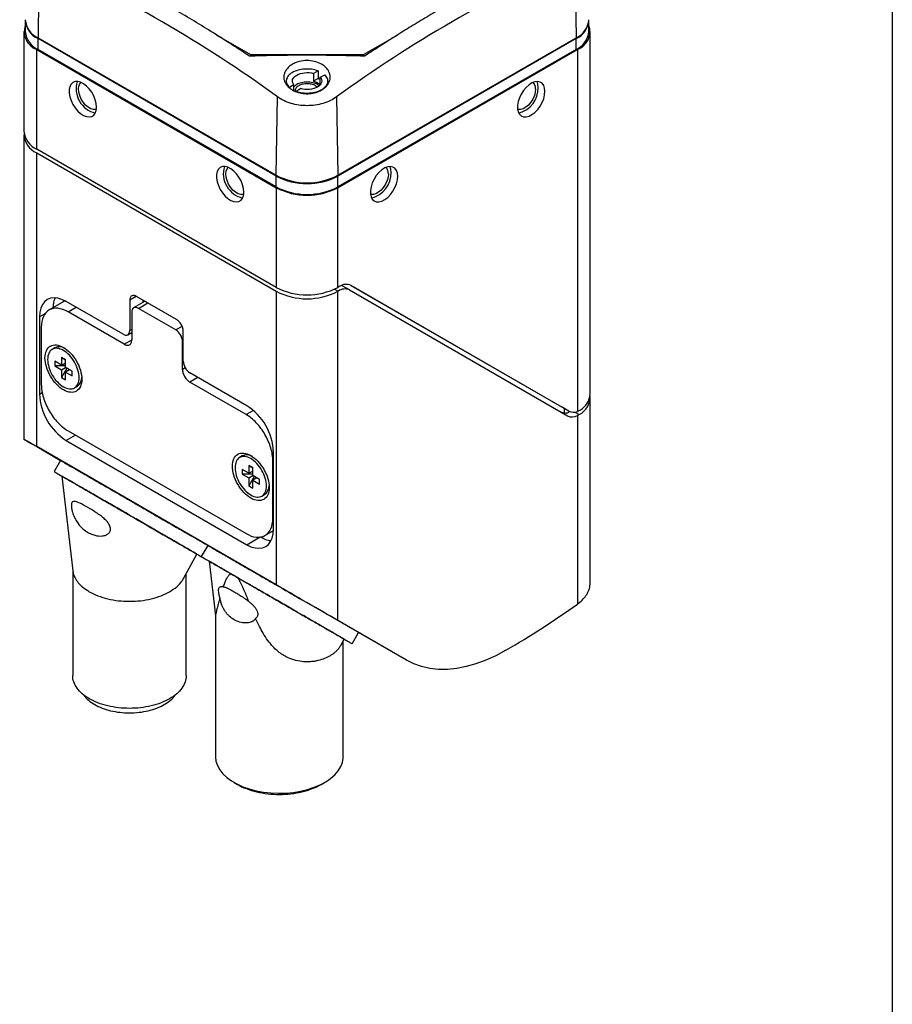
# Model space of a CAD drawing. Header units: millimetres. Extents: x 6 to 273, y 6 to 210.
# Tile 8 of 9: x 227 to 273, y 124 to 176. Entities that reach past the tile are written whole.
import ezdxf

# ---------------------------------------------------------------- set-up
doc = ezdxf.new("R2010")
doc.units = ezdxf.units.MM
doc.layers.add('TEXT', color=140, linetype='Continuous', lineweight=25)

msp = doc.modelspace()

# ---------------------------------------------------------------- linework, layer by layer
for p, q in [((227.981, 179.2807), (227.9189, 175.1364)), ((256.2812, 179.2807), (256.3433, 175.1364)), ((227.2446, 176.0341), (227.2446, 175.4625)), ((257.0176, 175.4625), (257.0176, 176.0341)), ((227.1739, 175.4625), (227.1739, 170.1959)), ((237.3251, 175.2988), (239.151, 174.2447)), ((245.1112, 174.2447), (246.9052, 175.2804)), ((257.0883, 156.3147), (257.0883, 175.4625)), ((240.5047, 167.8292), (227.9182, 175.0953)), ((227.9182, 174.5237), (227.9182, 175.0953)), ((227.9189, 175.1364), (240.5054, 167.8704)), ((243.7568, 167.8704), (256.3433, 175.1364)), ((256.3439, 175.0953), (243.7574, 167.8292)), ((256.3439, 174.5237), (256.3439, 175.0953)), ((227.8475, 174.5237), (240.5047, 167.2168)), ((227.8475, 169.257), (227.8475, 174.5237)), ((240.5047, 167.2576), (227.9182, 174.5237)), ((239.151, 174.2447), (245.1112, 174.2447)), ((239.151, 174.2447), (239.151, 174.1655)), ((243.7574, 167.2168), (256.4146, 174.5237)), ((256.3439, 174.5237), (243.7574, 167.2576)), ((245.1112, 174.2447), (245.1112, 174.1655)), ((256.4146, 174.5237), (256.4146, 155.3951)), ((242.7118, 173.3901), (242.473, 173.2523)), ((242.473, 173.2523), (242.473, 172.844)), ((242.7118, 173.3901), (242.7118, 172.9819)), ((242.7118, 172.9819), (242.473, 172.844)), ((242.7118, 172.9819), (242.8266, 172.9293)), ((242.8266, 173.0482), (243.0653, 173.186)), ((242.8266, 172.6399), (242.8266, 173.0482)), ((243.2311, 172.7005), (243.2311, 172.8508)), ((241.4356, 172.6534), (241.1968, 172.5156)), ((241.4356, 172.3389), (241.4356, 172.6534)), ((241.5504, 172.3115), (241.7891, 172.4493)), ((241.5504, 172.3115), (241.5504, 172.2883)), ((240.5054, 167.8704), (240.5675, 172.0146)), ((243.6947, 172.0146), (243.7568, 167.8704)), ((227.1739, 169.9917), (227.1739, 153.9274)), ((240.5047, 161.9501), (227.8475, 169.257)), ((227.8475, 169.0528), (240.5047, 161.746)), ((227.8475, 153.5386), (227.8475, 169.0528)), ((240.5047, 167.2576), (240.5047, 167.8292)), ((243.7574, 167.2576), (243.7574, 167.8292)), ((240.5047, 167.2168), (240.5047, 161.9501)), ((243.7574, 161.9501), (243.7574, 167.2168)), ((243.5893, 161.8622), (243.774, 161.7556)), ((243.8326, 161.9935), (243.7574, 161.9501)), ((243.7574, 161.746), (243.774, 161.7556)), ((244.0204, 162.0191), (243.9451, 162.0347)), ((244.374, 161.8149), (244.0204, 162.0191)), ((244.374, 161.8149), (255.8874, 155.1662)), ((244.4516, 162.0588), (255.6071, 155.6167)), ((255.9606, 155.4126), (244.4576, 162.0554)), ((233.1049, 161.468), (232.7644, 161.2715)), ((232.7644, 161.2715), (232.7644, 159.6784)), ((235.2343, 160.2539), (233.1179, 161.4756)), ((233.4754, 161.1595), (233.4754, 161.2693)), ((240.5047, 161.746), (240.5047, 146.2317)), ((243.7574, 144.3536), (243.7574, 161.746)), ((229.1859, 161.1504), (228.5064, 160.7581)), ((232.4108, 159.4742), (229.4056, 161.2091)), ((229.5053, 160.6592), (229.9318, 160.9054)), ((233.5705, 161.2144), (232.9691, 160.8672)), ((233.2191, 160.8424), (233.7169, 161.1298)), ((235.1961, 159.7011), (233.2191, 160.8424)), ((228.3068, 160.5745), (227.9914, 160.3924)), ((227.9914, 160.3924), (227.9914, 156.3171)), ((232.4766, 158.9439), (229.5053, 160.6592)), ((232.8655, 160.6382), (232.8655, 159.1685)), ((228.0925, 159.8433), (228.0925, 156.8221)), ((232.7644, 159.6784), (232.8655, 159.7368)), ((235.5268, 159.892), (235.1961, 159.7011)), ((232.8655, 159.1684), (232.4766, 158.9439)), ((232.6608, 159.4495), (232.8655, 159.5676)), ((232.8655, 159.5039), (232.8103, 159.5358)), ((235.5879, 158.0484), (235.5879, 159.6415)), ((228.8118, 158.7592), (228.6704, 158.6776)), ((235.5497, 159.0887), (235.5879, 159.1107)), ((235.5497, 157.6189), (235.5497, 159.0887)), ((229.3639, 158.1295), (229.1518, 158.252)), ((229.1518, 158.252), (229.1518, 157.8437)), ((229.1518, 158.252), (229.3639, 158.1295)), ((229.3639, 157.7212), (229.3639, 158.1295)), ((229.1518, 157.8437), (228.7982, 158.0478)), ((228.7982, 158.0478), (228.7982, 157.8028)), ((228.7982, 157.8028), (229.1518, 157.5987)), ((229.3639, 157.8028), (228.7982, 157.8028)), ((229.1518, 157.8437), (229.3639, 157.9662)), ((229.1518, 157.5987), (229.3639, 157.7212)), ((229.4346, 157.6804), (229.1518, 157.1905)), ((229.1518, 157.5987), (229.1518, 157.1905)), ((229.7175, 157.5171), (229.3639, 157.7212)), ((229.5761, 157.5988), (229.3639, 157.4763)), ((229.576, 157.5987), (229.4346, 157.6804)), ((229.4346, 157.6804), (229.4346, 157.6804)), ((235.6911, 157.7006), (235.5497, 157.6189)), ((229.1518, 157.1905), (229.3639, 157.068)), ((229.3639, 157.068), (229.3639, 157.4763)), ((229.3639, 157.4763), (229.7175, 157.2722)), ((229.7175, 157.2722), (229.7175, 157.5171)), ((236.3651, 157.1915), (235.9386, 156.9453)), ((238.9466, 155.7012), (235.9414, 157.4361)), ((229.8453, 156.6424), (229.9867, 156.724)), ((238.9099, 155.2301), (235.9386, 156.9453)), ((227.9914, 156.3171), (228.1392, 156.4024)), ((257.0883, 146.3476), (257.0883, 156.1105)), ((255.9606, 155.4126), (255.6071, 155.6167)), ((255.7075, 155.5588), (255.7075, 155.3147)), ((239.2932, 155.4513), (238.9099, 155.2301)), ((256.2817, 155.3613), (256.5095, 155.2298)), ((256.4146, 155.1779), (256.4146, 145.2256)), ((229.895, 154.1501), (229.4056, 153.8676)), ((229.5053, 154.3751), (238.9099, 148.946)), ((240.5047, 146.2317), (227.8475, 153.5386)), ((227.8475, 153.5382), (229.1079, 152.8103)), ((229.4056, 153.8676), (238.9466, 148.3597)), ((238.7113, 153.0444), (238.5699, 152.9627)), ((240.3608, 149.1764), (240.3608, 153.2517)), ((229.108, 152.8105), (228.7662, 152.2184)), ((239.2634, 152.4147), (239.0513, 152.5371)), ((239.0513, 152.5371), (239.0513, 152.1288)), ((239.0513, 152.5371), (239.2634, 152.4146)), ((239.2634, 152.0064), (239.2634, 152.4147)), ((240.3227, 152.783), (240.3608, 152.8051)), ((240.3227, 149.7618), (240.3227, 152.783)), ((229.1774, 151.9803), (229.7566, 146.9845)), ((239.0513, 152.1288), (238.6977, 152.3329)), ((238.6977, 152.3329), (238.6977, 152.088)), ((238.6977, 152.088), (239.0513, 151.8839)), ((239.2634, 152.088), (238.6977, 152.088)), ((239.0513, 152.1288), (239.2634, 152.2513)), ((239.0513, 151.8839), (239.2634, 152.0064)), ((239.3341, 151.9655), (239.0513, 151.4756)), ((239.0513, 151.8839), (239.0513, 151.4756)), ((239.617, 151.8023), (239.2634, 152.0064)), ((239.4756, 151.8839), (239.2634, 151.7614)), ((239.3341, 151.9656), (239.3341, 151.9655)), ((239.4755, 151.8839), (239.3341, 151.9655)), ((239.0513, 151.4756), (239.2634, 151.3531)), ((239.2634, 151.3531), (239.2634, 151.7614)), ((239.2634, 151.7614), (239.617, 151.5573)), ((239.617, 151.5573), (239.617, 151.8023)), ((239.7448, 150.9275), (239.8862, 151.0092)), ((240.3608, 149.7839), (240.3227, 149.7618)), ((238.9466, 148.3597), (239.6576, 148.7701)), ((239.9088, 148.847), (240.3595, 149.1073)), ((236.8862, 148.3202), (236.5444, 147.7282)), ((235.6109, 146.5788), (236.3119, 147.8621)), ((236.9557, 147.4891), (237.2896, 144.6086)), ((229.7499, 147.0424), (229.7499, 141.4456)), ((235.7499, 141.4456), (235.7499, 146.8333)), ((237.2895, 144.6172), (237.2895, 137.1766)), ((247.3808, 142.2611), (243.7574, 144.3536)), ((244.5118, 143.1282), (244.8536, 143.7203)), ((247.3808, 142.2611), (244.8535, 143.7201)), ((243.9093, 143.0408), (244.0901, 143.3717)), ((244.0395, 137.1766), (244.0395, 143.2792)), ((238.2777, 135.7992), (238.4545, 135.6971)), ((242.8746, 135.6971), (243.0514, 135.7992))]:
    msp.add_line(p, q)
at = {"flags": 128}
for points in [[(231.0118, 171.4721), (230.9949, 171.6619), (230.9448, 171.8622), (230.864, 172.064), (230.7563, 172.2576), (230.6265, 172.434), (230.4809, 172.5851), (230.3263, 172.7036), (230.1698, 172.7842), (230.0188, 172.8229), (229.8803, 172.8181), (229.7609, 172.7699), (229.666, 172.6806), (229.6002, 172.5543), (229.5665, 172.397), (229.5665, 172.216), (229.6002, 172.0198), (229.666, 171.8176), (229.7609, 171.6187), (229.8803, 171.4326), (230.0188, 171.2679), (230.1698, 171.1323), (230.3263, 171.0322), (230.4809, 170.9722), (230.6265, 170.9551), (230.7563, 170.9818), (230.864, 171.051), (230.9448, 171.1594), (230.9949, 171.302), (231.0118, 171.4721)], [(231.0046, 171.3581), (230.972, 171.349), (230.8475, 171.3454), (230.7109, 171.3853), (230.5703, 171.4665), (230.4337, 171.5842), (230.3092, 171.7316), (230.2039, 171.9), (230.1241, 172.0798), (230.0742, 172.2604), (230.0572, 172.4314), (230.0742, 172.5829), (230.1241, 172.7059), (230.1848, 172.7782)], [(254.6999, 172.309), (254.683, 172.4791), (254.6329, 172.6217), (254.5521, 172.7302), (254.4443, 172.7993), (254.3146, 172.826), (254.169, 172.8089), (254.0144, 172.7489), (253.8579, 172.6488), (253.7068, 172.5132), (253.5684, 172.3485), (253.4489, 172.1624), (253.3541, 171.9635), (253.2883, 171.7613), (253.2546, 171.5651), (253.2546, 171.3841), (253.2883, 171.2268), (253.3541, 171.1005), (253.4489, 171.0112), (253.5684, 170.963), (253.7068, 170.9582), (253.8579, 170.9969), (254.0144, 171.0775), (254.169, 171.196), (254.3146, 171.3471), (254.4443, 171.5235), (254.5521, 171.7171), (254.6329, 171.9189), (254.683, 172.1193), (254.6999, 172.309)], [(254.3463, 172.5131), (254.3294, 172.6832), (254.2794, 172.8258), (254.2794, 172.8258)], [(254.2049, 172.4314), (254.188, 172.2604), (254.1381, 172.0798), (254.0582, 171.9), (253.953, 171.7316), (253.8284, 171.5842), (253.6919, 171.4665), (253.5512, 171.3853), (253.4147, 171.3454), (253.2902, 171.349), (253.2576, 171.3581)], [(238.79, 166.9819), (238.7731, 167.1716), (238.723, 167.372), (238.6422, 167.5737), (238.5344, 167.7673), (238.4047, 167.9438), (238.2591, 168.0948), (238.1045, 168.2134), (237.948, 168.2939), (237.7969, 168.3327), (237.6585, 168.3279), (237.539, 168.2796), (237.4442, 168.1903), (237.3784, 168.0641), (237.3447, 167.9068), (237.3447, 167.7258), (237.3784, 167.5296), (237.4442, 167.3273), (237.539, 167.1285), (237.6585, 166.9424), (237.7969, 166.7777), (237.948, 166.6421), (238.1045, 166.5419), (238.2591, 166.4819), (238.4047, 166.4649), (238.5344, 166.4915), (238.6422, 166.5607), (238.723, 166.6691), (238.7731, 166.8118), (238.79, 166.9819)], [(238.7827, 166.8678), (238.7502, 166.8587), (238.6256, 166.8551), (238.4891, 166.8951), (238.3485, 166.9763), (238.2119, 167.094), (238.0874, 167.2413), (237.9821, 167.4098), (237.9022, 167.5895), (237.8524, 167.7702), (237.8354, 167.9412), (237.8524, 168.0926), (237.9022, 168.2157), (237.9629, 168.2879)], [(246.9217, 167.8187), (246.9048, 167.9889), (246.8547, 168.1315), (246.7739, 168.2399), (246.6662, 168.3091), (246.5364, 168.3358), (246.3908, 168.3187), (246.2362, 168.2587), (246.0797, 168.1586), (245.9287, 168.023), (245.7902, 167.8582), (245.6708, 167.6721), (245.5759, 167.4733), (245.5101, 167.271), (245.4764, 167.0748), (245.4764, 166.8939), (245.5101, 166.7366), (245.5759, 166.6103), (245.6708, 166.521), (245.7902, 166.4728), (245.9287, 166.4679), (246.0797, 166.5067), (246.2362, 166.5872), (246.3908, 166.7058), (246.5364, 166.8568), (246.6662, 167.0333), (246.7739, 167.2269), (246.8547, 167.4286), (246.9048, 167.629), (246.9217, 167.8187)], [(246.5682, 168.0228), (246.5512, 168.193), (246.5012, 168.3356), (246.5012, 168.3356)], [(246.4268, 167.9412), (246.4098, 167.7702), (246.3599, 167.5895), (246.28, 167.4098), (246.1748, 167.2413), (246.0503, 167.094), (245.9137, 166.9763), (245.7731, 166.8951), (245.6365, 166.8551), (245.512, 166.8587), (245.4794, 166.8678)], [(229.4056, 161.2091), (229.1844, 161.3167), (228.9686, 161.3815), (228.7636, 161.4017), (228.5744, 161.3771), (228.4056, 161.3081), (228.2615, 161.1964), (228.1456, 161.0448), (228.0606, 160.8571), (228.0088, 160.6378), (227.9914, 160.3924)], [(238.9466, 148.3597), (239.1679, 148.2521), (239.3836, 148.1873), (239.5887, 148.167), (239.7779, 148.1917), (239.9466, 148.2607), (240.0907, 148.3724), (240.2067, 148.5239), (240.2916, 148.7117), (240.3434, 148.9309), (240.3608, 149.1764)], [(252.6309, 142.7806), (252.1012, 142.4967), (251.5743, 142.2579), (251.0527, 142.0654), (250.5391, 141.9203), (250.0362, 141.8233), (249.5465, 141.7749), (249.0726, 141.7752), (248.6168, 141.8244), (248.1814, 141.9221), (247.7687, 142.0679), (247.3808, 142.2611)], [(237.2895, 137.1766), (237.2899, 137.1478), (237.3195, 136.9175), (237.3961, 136.691), (237.5185, 136.4712), (237.6851, 136.2614), (237.8935, 136.0644), (238.1409, 135.883), (238.4236, 135.7197), (238.7378, 135.577), (239.0791, 135.4566), (239.4426, 135.3605), (239.8233, 135.2898), (240.2158, 135.2456), (240.6145, 135.2285), (241.014, 135.2388), (241.4086, 135.2762), (241.7927, 135.3404), (242.161, 135.4303), (242.5083, 135.5447), (242.8297, 135.682), (243.1207, 135.8404), (243.3772, 136.0174), (243.5957, 136.2108), (243.773, 136.4177), (243.9066, 136.6353), (243.9948, 136.8604), (244.0362, 137.09), (244.0395, 137.1766)]]:
    msp.add_lwpolyline(points, dxfattribs=at)
for centre, radius, start, end in [((200.3312, 116.8503), 68.2793, 53.893413, 66.111963), ((284.0813, 116.5898), 68.5784, 113.914782, 126.079841), ((228.3765, 176.131), 1.1326, 183.0414, 246.13511), ((228.382, 176.1777), 1.1396, 184.34666, 246.02299), ((255.8802, 176.1777), 1.1396, 293.97701, 355.65334), ((255.8857, 176.131), 1.1326, 293.86489, 356.9586), ((228.194, 175.4652), 1.0032, 161.15298, 249.79521), ((228.3857, 175.5702), 1.1461, 185.38826, 245.93188), ((255.8765, 175.5702), 1.1461, 294.06812, 354.61174), ((256.0681, 175.4652), 1.0032, 290.20479, 18.84702), ((231.26, 172.4522), 1.3307, 163.69399, 256.30063), ((253.7631, 172.4658), 0.4431, 355.55436, 44.82814), ((252.9834, 172.4812), 1.3633, 284.17774, 1.34096), ((228.3149, 170.3035), 1.1461, 185.38826, 245.93188), ((228.2905, 170.0707), 1.11, 178.8067, 246.48246), ((239.0382, 167.962), 1.3307, 163.69399, 256.30063), ((245.2052, 167.9909), 1.3633, 284.17774, 1.34096), ((245.9849, 167.9755), 0.4431, 355.55436, 44.82814), ((242.1311, 170.9523), 3.5211, 242.49143, 297.50857), ((242.1311, 170.9923), 3.5198, 242.49143, 297.50857), ((242.1311, 170.3807), 3.5211, 242.49143, 297.50857), ((242.1311, 170.3399), 3.5211, 242.49143, 297.50857), ((242.1311, 165.0732), 3.5211, 242.49143, 297.50857), ((244.1255, 161.2649), 0.6036, 65.68605, 125.61817), ((244.1987, 161.4824), 0.6287, 65.68605, 125.61817), ((242.1311, 164.869), 3.5211, 242.49143, 297.50857), ((229.0523, 158.2586), 0.5554, 57.90281, 115.65975), ((229.6604, 157.1893), 0.5683, 305.04343, 1.45035), ((231.0399, 156.4441), 3.0512, 182.38686, 237.61314), ((256.0407, 156.1605), 1.0421, 296.73333, 2.86505), ((256.0446, 156.38), 1.0458, 300.58129, 356.41717), ((237.3123, 153.1246), 3.0512, 2.38686, 57.61314), ((255.7518, 155.7522), 0.4397, 240.28044, 264.21674), ((256.1397, 155.6843), 0.5762, 244.03504, 298.50271), ((256.2066, 155.8941), 0.5407, 242.93728, 292.62909), ((238.9518, 152.5437), 0.5554, 57.90281, 115.65975), ((239.5599, 151.4745), 0.5683, 305.04343, 1.45035), ((229.4585, 182.7909), 46.2362, 300.07774, 305.66248)]:
    msp.add_arc(centre, radius, start, end)
for centre, major_axis, ratio, start_param, end_param in [((229.4739, 152.5993), (2.3, -1.328), 0.0000845, 2.3562433, 3.9270396), ((240.8529, 146.0301), (4.0053, -2.3125), 0.0000797, 3.029751, 3.1415927), ((242.1311, 145.2925), (2.3, -1.328), 0.0000845, 0.785447, 2.3562433), ((240.8529, 146.0301), (4.0053, -2.3125), 0.0000797, 6.2348439, 7.626132)]:
    msp.add_ellipse(centre, major_axis=major_axis, ratio=ratio, start_param=start_param, end_param=end_param)
for points, knots in [([(239.0452, 174.1926), (238.9119, 174.2809), (238.6458, 174.4572), (238.2468, 174.7171), (237.8485, 174.9732), (237.4505, 175.2256), (236.8532, 175.5993), (236.0563, 176.0854), (235.0601, 176.6716), (234.0637, 177.2357), (233.1785, 177.7178), (232.4039, 178.1251), (231.7397, 178.4655), (231.2968, 178.6842), (231.0749, 178.7938)], [0, 0, 0, 0, 0.0502527, 0.1003496, 0.1503379, 0.2002659, 0.2501825, 0.3751732, 0.5000005, 0.6248256, 0.7498186, 0.8330148, 0.9163343, 1, 1, 1, 1]), ([(253.1873, 178.7938), (253.0461, 178.7243), (252.7656, 178.5862), (252.3475, 178.3754), (251.9349, 178.164), (251.5279, 177.9516), (251.1264, 177.7386), (250.7306, 177.5251), (250.3404, 177.3113), (249.9559, 177.0973), (249.5771, 176.8833), (249.0431, 176.5773), (248.3607, 176.1769), (247.537, 175.6785), (246.7398, 175.1817), (245.9692, 174.6893), (245.4648, 174.3562), (245.217, 174.1926)], [0, 0, 0, 0, 0.0532394, 0.1057588, 0.1575583, 0.2086379, 0.2589976, 0.3086375, 0.3575577, 0.4057584, 0.4532397, 0.5000018, 0.6065684, 0.7098505, 0.8098486, 0.9065642, 1, 1, 1, 1]), ([(239.1512, 174.1654), (239.1447, 174.1654), (239.1318, 174.1653), (239.1126, 174.1674), (239.091, 174.1718), (239.0673, 174.1795), (239.0526, 174.1882), (239.0452, 174.1926)], [0, 0, 0, 0, 0.1657528, 0.3300304, 0.4957399, 0.7477059, 1, 1, 1, 1]), ([(245.1109, 174.1654), (244.9051, 174.1718), (244.4971, 174.1844), (243.8903, 174.1979), (243.2943, 174.2075), (242.7091, 174.2131), (241.9807, 174.2154), (241.1162, 174.2104), (240.1228, 174.1943), (239.4716, 174.1749), (239.1512, 174.1654)], [0, 0, 0, 0, 0.103652, 0.2054766, 0.305475, 0.4036491, 0.5000012, 0.6720365, 0.8386977, 1, 1, 1, 1]), ([(242.0908, 172.1829), (241.9728, 172.1856), (241.7383, 172.2144), (241.4438, 172.3236), (241.2152, 172.4673), (241.0621, 172.6251), (240.9592, 172.7888), (240.9041, 172.951), (240.898, 173.1149), (240.9407, 173.2799), (241.0286, 173.4433), (241.1581, 173.5983), (241.3362, 173.7318), (241.5866, 173.852), (241.9195, 173.9374), (242.3174, 173.9366), (242.6977, 173.8521), (242.9467, 173.718), (243.0925, 173.5987), (243.2147, 173.4716), (243.3345, 173.2802), (243.3726, 173.0153), (243.2998, 172.7782), (243.1671, 172.5796), (242.9929, 172.4266), (242.7535, 172.2947), (242.4486, 172.1979), (242.209, 172.1801), (242.0908, 172.1829)], [0, 0, 0, 0, 0.0457451, 0.0913452, 0.1275316, 0.1638404, 0.1957248, 0.2257138, 0.2551099, 0.2852704, 0.3174403, 0.3508855, 0.3837556, 0.4175985, 0.4679997, 0.5190484, 0.5697594, 0.6206539, 0.6384463, 0.6564552, 0.7051652, 0.7518504, 0.8005347, 0.8368383, 0.8719007, 0.9075593, 0.9541581, 1, 1, 1, 1]), ([(245.217, 174.1926), (245.2121, 174.1896), (245.2025, 174.1837), (245.1858, 174.1766), (245.1652, 174.1703), (245.1401, 174.1656), (245.1207, 174.1655), (245.1109, 174.1654)], [0, 0, 0, 0, 0.16889332, 0.33612085, 0.50471219, 0.75237368, 1, 1, 1, 1]), ([(242.7118, 173.3901), (242.6073, 173.4276), (242.4919, 173.4549), (242.2519, 173.486), (242.1274, 173.4898), (241.8831, 173.4735), (241.7633, 173.4535), (241.5419, 173.3917), (241.4402, 173.35), (241.2663, 173.2496), (241.1941, 173.1909), (241.0871, 173.0631), (241.0524, 172.994), (241.0242, 172.8529), (241.0308, 172.781), (241.0847, 172.6425), (241.1319, 172.5759), (241.1968, 172.5156)], [0, 0, 0, 0, 0.125, 0.125, 0.25, 0.25, 0.375, 0.375, 0.5, 0.5, 0.625, 0.625, 0.75, 0.75, 0.875, 0.875, 1, 1, 1, 1]), ([(241.4356, 172.6534), (241.3648, 172.7365), (241.3403, 172.8326), (241.3927, 173.0153), (241.4696, 173.1017), (241.6965, 173.2327), (241.8461, 173.277), (242.1627, 173.3073), (242.329, 173.2932), (242.473, 173.2523)], [0, 0, 0, 0, 0.25, 0.25, 0.5, 0.5, 0.75, 0.75, 1, 1, 1, 1]), ([(242.7579, 172.5969), (242.7336, 172.6205), (242.6575, 172.6947), (242.4321, 172.7714), (242.1315, 172.8082), (241.8282, 172.7721), (241.5733, 172.6791), (241.4795, 172.5826), (241.4356, 172.5376)], [0, 0, 0, 0, 0.0877759, 0.2747887, 0.4618014, 0.6488142, 0.835827, 1, 1, 1, 1]), ([(242.6617, 172.5271), (242.6349, 172.554), (242.567, 172.6219), (242.3745, 172.6899), (242.1315, 172.719), (241.8859, 172.6906), (241.6765, 172.6103), (241.5432, 172.4907), (241.4899, 172.3818), (241.5139, 172.3234), (241.5191, 172.3109)], [0, 0, 0, 0, 0.0944882, 0.2388251, 0.383162, 0.5274988, 0.6718357, 0.8161726, 0.9605094, 1, 1, 1, 1]), ([(241.5504, 172.3115), (241.6548, 172.274), (241.7702, 172.2467), (242.0102, 172.2157), (242.1347, 172.2118), (242.3791, 172.2281), (242.4988, 172.2481), (242.7203, 172.3099), (242.8219, 172.3516), (242.9959, 172.452), (243.0681, 172.5107), (243.1751, 172.6385), (243.2098, 172.7076), (243.2379, 172.8487), (243.2313, 172.9206), (243.1775, 173.0591), (243.1302, 173.1257), (243.0653, 173.186)], [0, 0, 0, 0, 0.125, 0.125, 0.25, 0.25, 0.375, 0.375, 0.5, 0.5, 0.625, 0.625, 0.75, 0.75, 0.875, 0.875, 1, 1, 1, 1]), ([(242.8266, 173.0482), (242.8974, 172.9651), (242.9219, 172.8691), (242.8694, 172.6863), (242.7926, 172.6), (242.5656, 172.4689), (242.4161, 172.4246), (242.0995, 172.3943), (241.9332, 172.4084), (241.7891, 172.4493)], [0, 0, 0, 0, 0.25, 0.25, 0.5, 0.5, 0.75, 0.75, 1, 1, 1, 1]), ([(242.473, 172.844), (242.4919, 172.8384), (242.5295, 172.827), (242.5826, 172.8068), (242.6328, 172.7842), (242.6951, 172.751), (242.7651, 172.7044), (242.8061, 172.6614), (242.8266, 172.6399)], [0, 0, 0, 0, 0.1253773, 0.2499711, 0.3746315, 0.5002074, 0.7499711, 1, 1, 1, 1]), ([(243.6947, 172.0146), (243.5921, 171.9408), (243.481, 171.8752), (243.2422, 171.7602), (243.113, 171.7104), (242.8454, 171.6304), (242.7074, 171.6003), (242.4234, 171.5594), (242.2765, 171.5489), (241.9873, 171.5488), (241.8435, 171.5589), (241.5572, 171.5997), (241.4179, 171.6302), (241.1517, 171.7095), (241.0229, 171.7589), (240.7817, 171.8749), (240.6701, 171.9408), (240.5675, 172.0146)], [0, 0, 0, 0, 0.125, 0.125, 0.25, 0.25, 0.375, 0.375, 0.5, 0.5, 0.625, 0.625, 0.75, 0.75, 0.875, 0.875, 1, 1, 1, 1]), ([(228.8194, 161.3805), (228.8163, 161.3756), (228.7691, 161.3022), (228.7255, 161.1336), (228.7139, 160.9531), (228.7089, 160.875)], [0, 0, 0, 0, 0.0389806, 0.5843871, 1, 1, 1, 1]), ([(233.1179, 161.4756), (233.1068, 161.4817), (233.0846, 161.4939), (233.0516, 161.5073), (233.0192, 161.5171), (232.9755, 161.525), (232.9224, 161.524), (232.8663, 161.5033), (232.8202, 161.4651), (232.788, 161.4111), (232.7679, 161.3464), (232.7656, 161.2965), (232.7644, 161.2715)], [0, 0, 0, 0, 0.060259, 0.1200207, 0.1798243, 0.2402078, 0.3699983, 0.5001303, 0.629921, 0.7600531, 0.8799433, 1, 1, 1, 1]), ([(229.5053, 160.6592), (229.3204, 160.7659), (229.1355, 160.8302), (228.7938, 160.864), (228.6371, 160.8335), (228.3756, 160.6825), (228.2709, 160.562), (228.1293, 160.2491), (228.0925, 160.0569), (228.0925, 159.8433)], [0, 0, 0, 0, 0.25, 0.25, 0.5, 0.5, 0.75, 0.75, 1, 1, 1, 1]), ([(229.4074, 161.2299), (229.4049, 161.2298), (229.3209, 161.2268), (229.2524, 161.188), (229.186, 161.1504)], [0, 0, 0, 0, 0.0295753, 1, 1, 1, 1]), ([(233.2191, 160.8424), (233.1265, 160.8959), (233.0345, 160.905), (232.9036, 160.8294), (232.8655, 160.7451), (232.8655, 160.6382)], [0, 0, 0, 0, 0.5, 0.5, 1, 1, 1, 1]), ([(235.5879, 159.6415), (235.5876, 159.6546), (235.587, 159.6805), (235.5821, 159.7214), (235.5744, 159.7633), (235.5594, 159.8225), (235.532, 159.8995), (235.486, 159.9909), (235.4299, 160.0765), (235.367, 160.15), (235.301, 160.2113), (235.2566, 160.2397), (235.2343, 160.2539)], [0, 0, 0, 0, 0.060259, 0.1200207, 0.1798243, 0.2402078, 0.3699983, 0.5001303, 0.629921, 0.7600531, 0.8799433, 1, 1, 1, 1]), ([(232.4108, 159.4742), (232.5034, 159.4208), (232.5954, 159.4117), (232.7263, 159.4873), (232.7644, 159.5715), (232.7644, 159.6784)], [0, 0, 0, 0, 0.5, 0.5, 1, 1, 1, 1]), ([(235.5497, 159.0887), (235.5497, 159.1956), (235.5116, 159.3238), (235.3807, 159.5505), (235.2887, 159.6476), (235.1961, 159.7011)], [0, 0, 0, 0, 0.5, 0.5, 1, 1, 1, 1]), ([(232.4766, 158.9439), (232.4889, 158.9372), (232.5133, 158.9238), (232.5495, 158.909), (232.5852, 158.8983), (232.6333, 158.8896), (232.6917, 158.8907), (232.7534, 158.9134), (232.8041, 158.9555), (232.8395, 159.0149), (232.8616, 159.086), (232.8642, 159.141), (232.8655, 159.1685)], [0, 0, 0, 0, 0.0602648, 0.1200284, 0.1798301, 0.2402081, 0.3700142, 0.5001307, 0.6299368, 0.7600534, 0.879951, 1, 1, 1, 1]), ([(230.2301, 157.0987), (230.2301, 157.2457), (230.2048, 157.4072), (230.1074, 157.735), (230.0353, 157.9011), (229.8554, 158.2129), (229.7475, 158.3584), (229.5123, 158.6066), (229.3851, 158.7093), (229.1306, 158.8562), (229.0034, 158.9004), (228.7682, 158.9237), (228.6603, 158.9027), (228.4804, 158.7988), (228.4083, 158.7159), (228.3109, 158.5005), (228.2856, 158.3682), (228.2856, 158.0743), (228.3109, 157.9128), (228.4083, 157.585), (228.4804, 157.4188), (228.6603, 157.1071), (228.7682, 156.9616), (229.0034, 156.7134), (229.1306, 156.6107), (229.3851, 156.4638), (229.5123, 156.4196), (229.7475, 156.3963), (229.8554, 156.4172), (230.0353, 156.5212), (230.1074, 156.6041), (230.2048, 156.8194), (230.2301, 156.9517), (230.2301, 157.0987)], [0, 0, 0, 0, 0.0625, 0.0625, 0.125, 0.125, 0.1875, 0.1875, 0.25, 0.25, 0.3125, 0.3125, 0.375, 0.375, 0.4375, 0.4375, 0.5, 0.5, 0.5625, 0.5625, 0.625, 0.625, 0.6875, 0.6875, 0.75, 0.75, 0.8125, 0.8125, 0.875, 0.875, 0.9375, 0.9375, 1, 1, 1, 1]), ([(230.0887, 157.1803), (230.0887, 157.0548), (230.0671, 156.9417), (229.9838, 156.7577), (229.9223, 156.6868), (229.7684, 156.598), (229.6763, 156.5801), (229.4753, 156.6), (229.3666, 156.6378), (229.1491, 156.7633), (229.0404, 156.8511), (228.8394, 157.0632), (228.7473, 157.1875), (228.5934, 157.4539), (228.5319, 157.5959), (228.4486, 157.876), (228.427, 158.014), (228.427, 158.2652), (228.4486, 158.3783), (228.5319, 158.5623), (228.5934, 158.6332), (228.7473, 158.722), (228.8394, 158.7399), (229.0404, 158.72), (229.1491, 158.6822), (229.3666, 158.5566), (229.4753, 158.4689), (229.6763, 158.2568), (229.7684, 158.1325), (229.9223, 157.8661), (229.9838, 157.7241), (230.0671, 157.444), (230.0887, 157.3059), (230.0887, 157.1803)], [0, 0, 0, 0, 0.0625, 0.0625, 0.125, 0.125, 0.1875, 0.1875, 0.25, 0.25, 0.3125, 0.3125, 0.375, 0.375, 0.4375, 0.4375, 0.5, 0.5, 0.5625, 0.5625, 0.625, 0.625, 0.6875, 0.6875, 0.75, 0.75, 0.8125, 0.8125, 0.875, 0.875, 0.9375, 0.9375, 1, 1, 1, 1]), ([(235.5497, 157.6189), (235.55, 157.6046), (235.5507, 157.576), (235.556, 157.5311), (235.5645, 157.485), (235.5811, 157.4198), (235.6111, 157.3351), (235.6617, 157.2346), (235.7235, 157.1404), (235.7926, 157.0596), (235.8652, 156.9922), (235.9141, 156.9609), (235.9386, 156.9453)], [0, 0, 0, 0, 0.0602648, 0.1200284, 0.1798301, 0.2402081, 0.3700142, 0.5001307, 0.6299368, 0.7600534, 0.879951, 1, 1, 1, 1]), ([(235.5879, 158.0484), (235.5879, 157.9416), (235.626, 157.8133), (235.7569, 157.5866), (235.8489, 157.4895), (235.9414, 157.4361)], [0, 0, 0, 0, 0.5, 0.5, 1, 1, 1, 1]), ([(228.0925, 156.8221), (228.0925, 156.6086), (228.1293, 156.3739), (228.2709, 155.8975), (228.3756, 155.6561), (228.6371, 155.2031), (228.7938, 154.9917), (229.1355, 154.631), (229.3204, 154.4818), (229.5053, 154.3751)], [0, 0, 0, 0, 0.25, 0.25, 0.5, 0.5, 0.75, 0.75, 1, 1, 1, 1]), ([(240.3227, 152.783), (240.3227, 152.9966), (240.2859, 153.2313), (240.1443, 153.7076), (240.0396, 153.949), (239.7781, 154.402), (239.6214, 154.6134), (239.2797, 154.9741), (239.0948, 155.1233), (238.9099, 155.2301)], [0, 0, 0, 0, 0.25, 0.25, 0.5, 0.5, 0.75, 0.75, 1, 1, 1, 1]), ([(255.7075, 155.3147), (255.7874, 155.3136), (255.8916, 155.312), (255.9786, 155.3824), (255.999, 155.3988)], [0, 0, 0, 0, 0.7658665, 1, 1, 1, 1]), ([(240.1296, 151.3838), (240.1296, 151.5308), (240.1043, 151.6923), (240.0069, 152.0201), (239.9348, 152.1863), (239.7548, 152.498), (239.647, 152.6435), (239.4118, 152.8917), (239.2846, 152.9944), (239.0301, 153.1413), (238.9029, 153.1856), (238.6677, 153.2088), (238.5598, 153.1879), (238.3798, 153.0839), (238.3078, 153.001), (238.2104, 152.7857), (238.1851, 152.6534), (238.1851, 152.3594), (238.2104, 152.1979), (238.3078, 151.8701), (238.3798, 151.704), (238.5598, 151.3922), (238.6677, 151.2468), (238.9029, 150.9985), (239.0301, 150.8959), (239.2846, 150.7489), (239.4118, 150.7047), (239.647, 150.6814), (239.7548, 150.7024), (239.9348, 150.8063), (240.0069, 150.8893), (240.1043, 151.1046), (240.1296, 151.2369), (240.1296, 151.3838)], [0, 0, 0, 0, 0.0625, 0.0625, 0.125, 0.125, 0.1875, 0.1875, 0.25, 0.25, 0.3125, 0.3125, 0.375, 0.375, 0.4375, 0.4375, 0.5, 0.5, 0.5625, 0.5625, 0.625, 0.625, 0.6875, 0.6875, 0.75, 0.75, 0.8125, 0.8125, 0.875, 0.875, 0.9375, 0.9375, 1, 1, 1, 1]), ([(238.3265, 152.4248), (238.3265, 152.5504), (238.3481, 152.6634), (238.4314, 152.8474), (238.4929, 152.9183), (238.6467, 153.0071), (238.7389, 153.025), (238.9399, 153.0051), (239.0486, 152.9673), (239.2661, 152.8418), (239.3748, 152.754), (239.5758, 152.5419), (239.6679, 152.4176), (239.8217, 152.1512), (239.8833, 152.0092), (239.9666, 151.7291), (239.9882, 151.5911), (239.9882, 151.3399), (239.9666, 151.2268), (239.8833, 151.0428), (239.8217, 150.972), (239.6679, 150.8831), (239.5758, 150.8652), (239.3748, 150.8851), (239.2661, 150.9229), (239.0486, 151.0485), (238.9399, 151.1362), (238.7389, 151.3483), (238.6467, 151.4727), (238.4929, 151.7391), (238.4314, 151.881), (238.3481, 152.1612), (238.3265, 152.2992), (238.3265, 152.4248)], [0, 0, 0, 0, 0.0625, 0.0625, 0.125, 0.125, 0.1875, 0.1875, 0.25, 0.25, 0.3125, 0.3125, 0.375, 0.375, 0.4375, 0.4375, 0.5, 0.5, 0.5625, 0.5625, 0.625, 0.625, 0.6875, 0.6875, 0.75, 0.75, 0.8125, 0.8125, 0.875, 0.875, 0.9375, 0.9375, 1, 1, 1, 1]), ([(229.108, 152.8104), (229.099, 152.8156), (229.0397, 152.8499), (229.0693, 152.8328), (229.0944, 152.8183)], [0, 0, 0, 0, 0.1512116, 1, 1, 1, 1]), ([(229.0944, 152.8185), (229.091, 152.8204), (229.0843, 152.8243), (229.0795, 152.8271), (229.0787, 152.8276), (229.0823, 152.8255), (229.0902, 152.821), (229.1023, 152.814), (229.1326, 152.7965), (229.2029, 152.756), (229.3515, 152.6702), (229.5548, 152.5529), (229.7711, 152.4281), (229.9683, 152.3142), (230.1287, 152.2216), (230.2992, 152.1232), (230.4215, 152.0526), (230.4827, 152.0173)], [0, 0, 0, 0, 0.0362223, 0.0722324, 0.1080676, 0.1437658, 0.1793653, 0.2149047, 0.2504227, 0.3766195, 0.5005597, 0.6260225, 0.7504505, 0.8133551, 0.8756986, 0.9378045, 1, 1, 1, 1]), ([(233.9796, 149.998), (233.9403, 150.0207), (233.862, 150.0659), (233.7435, 150.1343), (233.6245, 150.203), (233.5049, 150.272), (233.3848, 150.3414), (233.264, 150.4111), (233.0425, 150.539), (232.7202, 150.7251), (232.3019, 150.9666), (231.892, 151.2033), (231.3634, 151.5084), (230.7446, 151.8657), (230.2131, 152.1725), (229.8536, 152.38), (229.6197, 152.515), (229.4242, 152.6278), (229.2952, 152.7023), (229.2127, 152.7499), (229.1617, 152.7793), (229.121, 152.8028), (229.1032, 152.8131), (229.0943, 152.8182)], [0, 0, 0, 0, 0.0178499, 0.0356792, 0.053504, 0.0713408, 0.0892059, 0.1071153, 0.1250852, 0.1877007, 0.2501169, 0.3124996, 0.3751482, 0.500005, 0.6248617, 0.6874755, 0.749893, 0.812275, 0.8749246, 0.9063165, 0.9375683, 0.968767, 1, 1, 1, 1]), ([(228.7751, 152.2133), (228.7826, 152.209), (228.7987, 152.1997), (229.009, 152.0784), (229.3578, 151.877), (229.8411, 151.5981), (230.435, 151.2552), (231.1182, 150.8608), (231.864, 150.4302), (232.6439, 149.98), (233.4279, 149.5273), (234.1858, 149.0897), (234.8885, 148.684), (235.5092, 148.3256), (236.0229, 148.029), (236.4148, 147.8027), (236.6509, 147.6663), (236.7518, 147.608), (236.7276, 147.6219), (236.7247, 147.6236)], [0, 0, 0, 0, 0.05409165, 0.11659165, 0.17909165, 0.24159165, 0.30409165, 0.36659165, 0.42909165, 0.49159165, 0.55409165, 0.61659165, 0.67909165, 0.74159165, 0.80409165, 0.86659165, 0.92909165, 0.99159165, 1, 1, 1, 1]), ([(236.3081, 147.8641), (236.3091, 147.8635), (236.3146, 147.8604), (236.287, 147.8763), (236.239, 147.904), (236.1821, 147.9369), (236.1107, 147.9781), (236.0249, 148.0277), (235.9253, 148.0852), (235.8233, 148.1441), (235.724, 148.2015), (235.6312, 148.2551), (235.5208, 148.3188), (235.381, 148.3996), (235.2059, 148.5007), (235.0133, 148.6119), (234.817, 148.7252), (234.6196, 148.8392), (234.4141, 148.9579), (234.1685, 149.0997), (233.8799, 149.2663), (233.542, 149.4614), (233.1911, 149.664), (232.8273, 149.8741), (232.4594, 150.0865), (232.0888, 150.3004), (231.7218, 150.5123), (231.359, 150.7218), (231.0076, 150.9246), (230.6732, 151.1177), (230.3631, 151.2967), (230.0825, 151.4587), (229.8344, 151.6019), (229.6277, 151.7212), (229.4613, 151.8173), (229.347, 151.8832), (229.2691, 151.9282), (229.2195, 151.9568), (229.1842, 151.9772), (229.1805, 151.9793), (229.1784, 151.9805)], [0, 0, 0, 0, 0.0081325, 0.0437775, 0.0658238, 0.0879874, 0.1103502, 0.1324792, 0.1546541, 0.1769515, 0.1924827, 0.2080136, 0.223568, 0.244674, 0.2698847, 0.2951482, 0.3176355, 0.3399184, 0.3620748, 0.3841839, 0.4162921, 0.44796, 0.4804442, 0.5127553, 0.5453376, 0.5773668, 0.6098585, 0.6421444, 0.6752158, 0.7082398, 0.7411716, 0.7741918, 0.8072336, 0.8402823, 0.8715514, 0.9035482, 0.926195, 0.948981, 0.9720285, 1, 1, 1, 1]), ([(230.4827, 152.0173), (230.5141, 151.9992), (230.5769, 151.9629), (230.6739, 151.9069), (230.7729, 151.8498), (230.874, 151.7914), (230.9772, 151.7318), (231.0825, 151.671), (231.1899, 151.609), (231.4062, 151.4841), (231.7412, 151.2907), (232.1969, 151.0276), (232.6573, 150.7618), (233.0355, 150.5434), (233.3334, 150.3714), (233.5521, 150.2452), (233.7684, 150.1203), (233.909, 150.0391), (233.9797, 149.9983)], [0, 0, 0, 0, 0.0312268, 0.0623973, 0.0935528, 0.1247347, 0.1559843, 0.1873425, 0.2188501, 0.2505468, 0.3751938, 0.5011338, 0.6246927, 0.7507453, 0.8125896, 0.8746112, 0.9370144, 1, 1, 1, 1]), ([(229.682, 150.3599), (229.6808, 150.3734), (229.6789, 150.3991), (229.6781, 150.4422), (229.6812, 150.4923), (229.6917, 150.5452), (229.7201, 150.6078), (229.7829, 150.6509), (229.919, 150.6419), (230.0706, 150.5803), (230.3232, 150.4558), (230.653, 150.2685), (231.0662, 150.0095), (231.3615, 149.7849), (231.5533, 149.6071), (231.6842, 149.4344), (231.7426, 149.2822), (231.7538, 149.1693), (231.7271, 149.0543), (231.645, 148.944), (231.5016, 148.8579), (231.2555, 148.8023), (230.8964, 148.838), (230.5319, 149.0008), (230.2124, 149.2521), (229.9922, 149.5187), (229.8312, 149.8152), (229.7557, 150.0159), (229.7191, 150.1484), (229.705, 150.2065), (229.6961, 150.2487), (229.6912, 150.2685), (229.6897, 150.2822), (229.6877, 150.3014), (229.685, 150.3282), (229.6828, 150.3505), (229.682, 150.3599)], [0, 0, 0, 0, 0.0064494, 0.0124147, 0.022349, 0.035341, 0.0489002, 0.080049, 0.1160522, 0.1756509, 0.1914614, 0.2834601, 0.3669119, 0.4030881, 0.4347315, 0.4716822, 0.4898477, 0.5074787, 0.5272239, 0.5528863, 0.5844519, 0.6198518, 0.6876237, 0.7671107, 0.8164792, 0.8832828, 0.9234362, 0.9586704, 0.9684544, 0.979174, 0.9831803, 0.9865699, 0.9874052, 0.9894876, 0.9955629, 1, 1, 1, 1]), ([(233.9796, 149.9981), (234.2296, 149.8538), (234.7296, 149.5651), (235.4072, 149.1739), (236.0017, 148.8306), (236.4753, 148.5572), (236.7754, 148.3838), (236.8627, 148.3334), (236.886, 148.3199)], [0, 0, 0, 0, 0.1864766, 0.3729533, 0.5594299, 0.7459065, 0.9323832, 1, 1, 1, 1]), ([(238.9099, 148.946), (239.0948, 148.8392), (239.2797, 148.7749), (239.6214, 148.7411), (239.7781, 148.7716), (240.0396, 148.9226), (240.1443, 149.0431), (240.2859, 149.356), (240.3227, 149.5483), (240.3227, 149.7618)], [0, 0, 0, 0, 0.25, 0.25, 0.5, 0.5, 0.75, 0.75, 1, 1, 1, 1]), ([(239.6576, 148.7701), (239.7497, 148.7241), (239.9338, 148.6321), (240.1256, 148.578), (240.2147, 148.5826), (240.2225, 148.583)], [0, 0, 0, 0, 0.4768603, 0.9537207, 1, 1, 1, 1]), ([(236.8726, 148.3282), (236.8692, 148.3302), (236.8625, 148.3341), (236.8577, 148.3369), (236.8569, 148.3373), (236.8605, 148.3353), (236.8683, 148.3308), (236.8804, 148.3238), (236.9107, 148.3064), (236.9807, 148.266), (237.129, 148.1804), (237.332, 148.0632), (237.5483, 147.9384), (237.7456, 147.8245), (237.9062, 147.7318), (238.077, 147.6332), (238.1995, 147.5624), (238.2608, 147.5271)], [0, 0, 0, 0, 0.0361921, 0.0721725, 0.10797839, 0.14364755, 0.17921815, 0.2147287, 0.25021791, 0.37624165, 0.50001632, 0.62552274, 0.74999305, 0.81301434, 0.87547183, 0.93769074, 1, 1, 1, 1]), ([(241.7577, 145.5078), (241.7185, 145.5304), (241.6401, 145.5757), (241.5217, 145.6441), (241.4027, 145.7128), (241.2831, 145.7818), (241.1629, 145.8512), (241.0422, 145.9209), (240.8206, 146.0488), (240.4984, 146.2349), (240.08, 146.4764), (239.6702, 146.713), (239.1416, 147.0182), (238.5227, 147.3754), (237.9913, 147.6822), (237.6317, 147.8898), (237.3979, 148.0248), (237.2024, 148.1376), (237.0734, 148.212), (236.9908, 148.2597), (236.9399, 148.2891), (236.8992, 148.3126), (236.8814, 148.3228), (236.8725, 148.328)], [0, 0, 0, 0, 0.0178499, 0.0356792, 0.053504, 0.0713408, 0.0892059, 0.1071153, 0.1250852, 0.1877007, 0.2501169, 0.3124996, 0.3751482, 0.500005, 0.6248617, 0.6874755, 0.749893, 0.812275, 0.8749246, 0.9063165, 0.9375683, 0.968767, 1, 1, 1, 1]), ([(236.5572, 147.7208), (236.5568, 147.721), (236.5559, 147.7216), (236.6836, 147.6479), (236.9206, 147.5111), (237.2647, 147.3125), (237.7005, 147.0609), (238.2171, 146.7627), (238.7994, 146.4265), (239.431, 146.0619), (240.0938, 145.6793), (240.7689, 145.2895), (241.4372, 144.9036), (242.0796, 144.5327), (242.6779, 144.1873), (243.2149, 143.8772), (243.6754, 143.6113), (244.0468, 143.3968), (244.3157, 143.2415), (244.4828, 143.145), (244.5002, 143.1349), (244.5087, 143.13)], [0, 0, 0, 0, 0.0352343, 0.0890033, 0.1427722, 0.1965411, 0.25031, 0.3040789, 0.3578478, 0.4116167, 0.4653857, 0.5191546, 0.5729235, 0.6266924, 0.6804613, 0.7342302, 0.7879991, 0.8417681, 0.895537, 0.9493059, 1, 1, 1, 1]), ([(238.1176, 146.8201), (238.0315, 146.8698), (237.8569, 146.9706), (237.6285, 147.1025), (237.4414, 147.2105), (237.2939, 147.2956), (237.1805, 147.3611), (237.0896, 147.4135), (237.0263, 147.45), (236.9851, 147.4738), (236.9637, 147.4862), (236.9552, 147.491), (236.9579, 147.4895), (236.9581, 147.4894)], [0, 0, 0, 0, 0.1172611, 0.2377082, 0.3606792, 0.4577748, 0.5547897, 0.6524608, 0.7515103, 0.8309431, 0.9115278, 0.9936063, 1, 1, 1, 1]), ([(238.2608, 147.5271), (238.2923, 147.5089), (238.3551, 147.4726), (238.4523, 147.4165), (238.5514, 147.3593), (238.6526, 147.3009), (238.756, 147.2412), (238.8615, 147.1803), (238.969, 147.1182), (239.1852, 146.9934), (239.5197, 146.8003), (239.9743, 146.5379), (240.4332, 146.2729), (240.8105, 146.055), (241.1086, 145.8829), (241.3282, 145.7561), (241.5456, 145.6306), (241.6869, 145.549), (241.7579, 145.508)], [0, 0, 0, 0, 0.0312649, 0.0624733, 0.0936666, 0.1248863, 0.1561739, 0.1875705, 0.2191168, 0.2508531, 0.3752781, 0.5009924, 0.6240678, 0.74962, 0.8117414, 0.8740409, 0.936726, 1, 1, 1, 1]), ([(229.7628, 146.9861), (229.7676, 146.9392), (229.7809, 146.8091), (229.8702, 146.5946), (230.0363, 146.3448), (230.2833, 146.0957), (230.5112, 145.9501), (230.6286, 145.8751)], [0, 0, 0, 0, 0.1131764, 0.3136072, 0.5282251, 0.7570247, 1, 1, 1, 1]), ([(237.7078, 146.1389), (237.7313, 146.2056), (237.7672, 146.3078), (237.8213, 146.4367), (237.8666, 146.533), (237.9144, 146.6207), (237.9623, 146.6921), (238.0048, 146.7426), (238.0418, 146.7772), (238.0784, 146.8038), (238.1051, 146.8149), (238.1176, 146.8201)], [0, 0, 0, 0, 0.2497901, 0.3826823, 0.4992719, 0.6344157, 0.7491838, 0.8222671, 0.8882552, 0.947386, 1, 1, 1, 1]), ([(238.4501, 146.6282), (238.4266, 146.6418), (238.3796, 146.6689), (238.3113, 146.7083), (238.2447, 146.7468), (238.1799, 146.7842), (238.1384, 146.8081), (238.1176, 146.8201)], [0, 0, 0, 0, 0.200155, 0.40007752, 0.59992248, 0.799845, 1, 1, 1, 1]), ([(234.8712, 145.8751), (235.001, 145.96), (235.2605, 146.1299), (235.4991, 146.3757), (235.5749, 146.5341), (235.5984, 146.5833)], [0, 0, 0, 0, 0.4080876, 0.8161752, 1, 1, 1, 1]), ([(237.5293, 145.5486), (237.5237, 145.5666), (237.5126, 145.6021), (237.4982, 145.6548), (237.4859, 145.7058), (237.4757, 145.755), (237.4677, 145.8025), (237.4576, 145.8792), (237.4538, 145.9793), (237.4725, 146.071), (237.5108, 146.1286), (237.564, 146.1537), (237.6301, 146.1571), (237.6812, 146.1452), (237.7078, 146.1389)], [0, 0, 0, 0, 0.0444634, 0.0874739, 0.1292996, 0.1702405, 0.2106255, 0.2508067, 0.3737234, 0.5005818, 0.6195724, 0.7504294, 0.8699969, 1, 1, 1, 1]), ([(244.0834, 143.3755), (244.0814, 143.3766), (244.077, 143.3792), (243.9801, 143.4352), (243.8145, 143.5309), (243.5811, 143.6657), (243.2879, 143.835), (242.9396, 144.0361), (242.5403, 144.2667), (242.098, 144.5221), (241.6649, 144.7722), (241.2654, 145.0028), (240.9155, 145.2048), (240.501, 145.4441), (240.0188, 145.7225), (239.4683, 146.0404), (238.9348, 146.3484), (238.6103, 146.5357), (238.4501, 146.6282)], [0, 0, 0, 0, 0.052877, 0.1201395, 0.1883319, 0.2557521, 0.323753, 0.3915014, 0.4591747, 0.5270976, 0.5942534, 0.6413071, 0.686337, 0.7290002, 0.7972924, 0.8641588, 0.9329443, 1, 1, 1, 1]), ([(238.4501, 146.6282), (238.4597, 146.6147), (238.4797, 146.5864), (238.5088, 146.5409), (238.5389, 146.4912), (238.5697, 146.4372), (238.6012, 146.3788), (238.6468, 146.2899), (238.7075, 146.1629), (238.7767, 146.0074), (238.8458, 145.8449), (238.9322, 145.635), (238.9957, 145.4756), (239.0371, 145.3715)], [0, 0, 0, 0, 0.0343517, 0.0715332, 0.1116648, 0.1548407, 0.201135, 0.2506065, 0.3655675, 0.5010084, 0.6177765, 0.750619, 1, 1, 1, 1]), ([(256.4146, 145.2256), (256.5011, 145.2934), (256.6764, 145.4311), (256.8722, 145.6682), (257.0102, 145.9219), (257.0825, 146.1513), (257.0812, 146.2937), (257.0807, 146.3477)], [0, 0, 0, 0, 0.2133827, 0.43296112, 0.64633996, 0.86590631, 1, 1, 1, 1]), ([(230.6286, 145.8751), (230.9063, 145.7148), (231.239, 145.5865), (231.9647, 145.413), (232.3572, 145.3679), (233.1426, 145.3679), (233.5351, 145.413), (234.2608, 145.5865), (234.5935, 145.7148), (234.8712, 145.8751)], [0.25, 0.25, 0.25, 0.25, 0.3125, 0.3125, 0.375, 0.375, 0.4375, 0.4375, 0.5, 0.5, 0.5, 0.5]), ([(237.7078, 146.1389), (237.719, 146.137), (237.7416, 146.133), (237.7786, 146.1225), (237.8186, 146.1087), (237.8619, 146.0913), (237.9086, 146.0705), (237.9878, 146.0326), (238.1074, 145.97), (238.2756, 145.8749), (238.457, 145.7682), (238.6286, 145.6618), (238.7817, 145.5611), (238.9131, 145.4693), (238.9965, 145.4036), (239.0371, 145.3715)], [0, 0, 0, 0, 0.0392314, 0.0793329, 0.1204099, 0.1625602, 0.2058746, 0.2504366, 0.3732362, 0.4997449, 0.6265936, 0.7497657, 0.8375643, 0.9207245, 1, 1, 1, 1]), ([(237.5293, 145.5486), (237.5041, 145.4573), (237.4574, 145.2879), (237.3943, 145.0546), (237.3417, 144.8621), (237.2995, 144.7021), (237.2933, 144.6458), (237.2902, 144.6172)], [0, 0, 0, 0, 0.2166733, 0.4019146, 0.6111818, 0.802342, 1, 1, 1, 1]), ([(239.4151, 144.46), (239.4059, 144.4472), (239.3874, 144.4214), (239.3543, 144.3866), (239.3173, 144.3545), (239.276, 144.3256), (239.2305, 144.2999), (239.1538, 144.2651), (239.0372, 144.2322), (238.8828, 144.2197), (238.724, 144.2319), (238.5185, 144.2773), (238.2726, 144.3832), (238.054, 144.5454), (237.9009, 144.7071), (237.7962, 144.847), (237.7062, 145.0005), (237.6416, 145.1453), (237.5983, 145.2666), (237.5699, 145.3622), (237.5465, 145.4563), (237.535, 145.5181), (237.5293, 145.5486)], [0, 0, 0, 0, 0.0198577, 0.0399679, 0.0604627, 0.081467, 0.103097, 0.1254589, 0.1857434, 0.2505832, 0.3114917, 0.3756396, 0.4998944, 0.6245409, 0.6885976, 0.7494502, 0.8142278, 0.8744857, 0.9077615, 0.9395089, 0.9701122, 1, 1, 1, 1]), ([(239.0371, 145.3715), (239.0592, 145.3544), (239.1022, 145.3207), (239.1644, 145.2687), (239.2226, 145.2167), (239.2992, 145.1427), (239.3871, 145.0453), (239.4729, 144.9161), (239.5254, 144.7833), (239.5305, 144.669), (239.5072, 144.5817), (239.4703, 144.5145), (239.4338, 144.4785), (239.4151, 144.46)], [0, 0, 0, 0, 0.0665847, 0.1303211, 0.1914426, 0.2502178, 0.3807027, 0.4994529, 0.6264226, 0.7495104, 0.829943, 0.912603, 1, 1, 1, 1]), ([(243.9086, 143.0412), (243.8819, 142.9959), (243.8307, 142.9088), (243.7305, 142.7892), (243.62, 142.681), (243.4966, 142.5823), (243.2996, 142.4515), (243.011, 142.3135), (242.6781, 142.2221), (242.4141, 142.183), (242.2249, 142.1693), (242.0418, 142.1694), (241.7758, 142.1891), (241.4316, 142.2584), (241.0674, 142.4037), (240.7776, 142.5775), (240.5431, 142.7602), (240.2985, 142.9982), (240.0489, 143.3044), (239.8158, 143.6619), (239.6033, 144.0518), (239.481, 144.317), (239.4151, 144.46)], [0, 0, 0, 0, 0.038815, 0.0744305, 0.1092904, 0.143399, 0.176761, 0.2563249, 0.328678, 0.3622332, 0.3940636, 0.4242069, 0.452707, 0.5239351, 0.5905145, 0.6348447, 0.6805954, 0.7281629, 0.792892, 0.8637236, 0.9265526, 1, 1, 1, 1]), ([(235.7499, 141.4456), (235.7499, 141.2189), (235.6718, 140.9923), (235.3713, 140.5734), (235.1489, 140.3813), (234.5935, 140.0607), (234.2608, 139.9323), (233.5351, 139.7588), (233.1426, 139.7137), (232.3572, 139.7137), (231.9647, 139.7588), (231.239, 139.9323), (230.9063, 140.0607), (230.3509, 140.3813), (230.1285, 140.5734), (229.828, 140.9923), (229.7499, 141.2189), (229.7499, 141.4456)], [0, 0, 0, 0, 0.125, 0.125, 0.25, 0.25, 0.375, 0.375, 0.5, 0.5, 0.625, 0.625, 0.75, 0.75, 0.875, 0.875, 1, 1, 1, 1]), ([(230.3338, 140.4283), (230.3384, 140.4194), (230.391, 140.3164), (230.5803, 140.138), (230.8979, 139.9076), (231.2965, 139.7201), (231.7484, 139.5804), (232.2394, 139.4945), (232.7499, 139.4655), (233.2604, 139.4945), (233.7514, 139.5804), (234.2032, 139.7201), (234.6019, 139.9076), (234.9194, 140.138), (235.1088, 140.3164), (235.1614, 140.4194), (235.166, 140.4283)], [0, 0, 0, 0, 0.00775857, 0.08979881, 0.17183905, 0.25387929, 0.33591952, 0.41795976, 0.5, 0.58204024, 0.66408048, 0.74612071, 0.82816095, 0.91020119, 0.99224143, 1, 1, 1, 1]), ([(238.4545, 135.6971), (238.4546, 135.697), (238.5843, 135.6058), (238.9242, 135.4664), (239.4591, 135.2941), (240.0514, 135.192), (240.6645, 135.1567), (241.2777, 135.192), (241.87, 135.2941), (242.4049, 135.4664), (242.7448, 135.6058), (242.8745, 135.697), (242.8746, 135.6971)], [0, 0, 0, 0, 0.0001031, 0.1250773, 0.2500515, 0.3750258, 0.5, 0.6249742, 0.7499485, 0.8749227, 0.9998969, 1, 1, 1, 1])]:
    msp.add_open_spline(points, degree=3, knots=knots)
for points in [[(256.5766, 155.4797), (256.5253, 155.4431), (256.4712, 155.4149), (256.4146, 155.3951)], [(256.5095, 155.2298), (256.4788, 155.2098), (256.4472, 155.1925), (256.4146, 155.1779)]]:
    msp.add_open_spline(points, degree=3)
at = {"layer": 'TEXT'}
msp.add_line((273.05, 209.55), (273.05, 6.35), dxfattribs=at)

doc.saveas('drawing.dxf')
